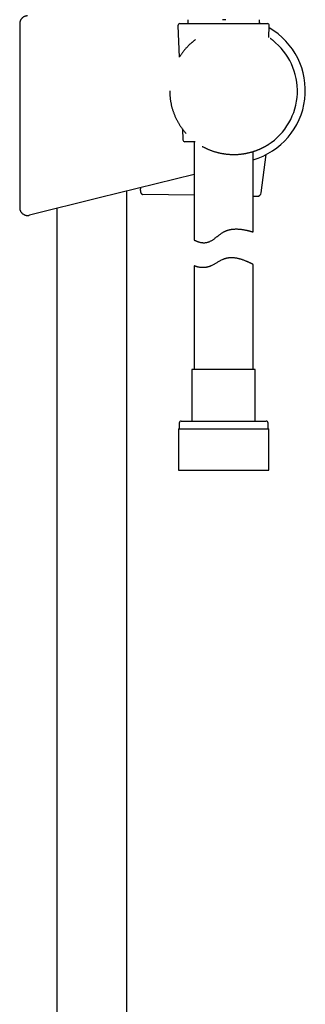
# Model space of a CAD drawing. Header units: millimetres. Extents: x 8 to 822, y 12 to 1777.
# Tile 12 of 14: x 717 to 790, y 1201 to 1452. Entities that reach past the tile are written whole.
import ezdxf

# ---------------------------------------------------------------- set-up
doc = ezdxf.new("R2010")
doc.units = ezdxf.units.MM

msp = doc.modelspace()

# ---------------------------------------------------------------- linework, layer by layer
at = {"color": 7, "linetype": 'Continuous', "lineweight": 30}
for p, q in [((759.7, 1451.71), (759.7, 1450.71)), ((769.36, 1451.71), (768.48, 1451.71)), ((777.9, 1450.71), (777.9, 1451.71)), ((716.91, 1450.68), (716.91, 1403.96)), ((757.17, 1450.19), (757.52, 1442.17)), ((757.67, 1450.71), (779.92, 1450.71)), ((780.29, 1447.18), (780.42, 1450.19)), ((780.71, 1446.9), (780.67, 1446.93)), ((757.6, 1442.31), (757.58, 1442.28)), ((755.08, 1433.67), (755.08, 1433.63)), ((755.08, 1433.63), (755.08, 1433.63)), ((758.31, 1423.94), (758.43, 1421.19)), ((761.52, 1420.71), (758.93, 1420.71)), ((761.3, 1420.71), (761.3, 1395.73)), ((763.34, 1419.53), (763.34, 1419.53)), ((776.3, 1397.76), (776.3, 1418.2)), ((778.35, 1407.72), (779.63, 1417.44)), ((761.3, 1412.4), (737.16, 1406.42)), ((747.67, 1408.33), (747.76, 1409.05)), ((737.16, 1406.42), (719.39, 1402.02)), ((744.2, 1145.68), (744.2, 1408.17)), ((761.3, 1407.11), (748.2, 1407.32)), ((776.3, 1406.86), (777.35, 1406.85)), ((716.91, 1403.96), (716.91, 1403.96)), ((726.4, 1403.76), (726.4, 1145.68)), ((761.3, 1389.15), (761.3, 1362.84)), ((776.3, 1362.84), (776.3, 1389.51)), ((760.75, 1362.84), (760.75, 1349.71)), ((776.85, 1362.84), (760.75, 1362.84)), ((776.85, 1349.71), (776.85, 1362.84)), ((757.5, 1349.21), (757.5, 1347.71)), ((758, 1349.71), (779.6, 1349.71)), ((780.1, 1347.71), (780.1, 1349.21)), ((757.32, 1347.71), (757.32, 1337.21)), ((757.32, 1347.71), (780.27, 1347.71)), ((780.27, 1337.21), (780.27, 1347.71)), ((757.32, 1337.21), (780.27, 1337.21))]:
    msp.add_line(p, q, dxfattribs=at)
for centre, radius, start, end in [((757.67, 1450.21), 0.5, 90, 182.4813), ((771.27, 1433.74), 18.32, 285.9246, 60.1084), ((771.27, 1433.74), 18.32, 67.9588, 68.7935), ((779.92, 1450.21), 0.5, 357.5187, 90), ((771.3, 1433.63), 16.27, 302.8223, 52.1687), ((758.93, 1421.21), 0.5, 182.4813, 270), ((777.36, 1407.84), 1, 269.0677, 352.514), ((758, 1349.21), 0.5, 90, 180), ((779.6, 1349.21), 0.5, 0, 90)]:
    msp.add_arc(centre, radius, start, end, dxfattribs=at)
for points, knots in [([(718.93, 1452.68), (718.9, 1452.68), (718.81, 1452.68), (718.66, 1452.66), (718.47, 1452.63), (718.31, 1452.59), (718.15, 1452.53), (717.99, 1452.46), (717.85, 1452.37), (717.71, 1452.28), (717.58, 1452.17), (717.45, 1452.06), (717.34, 1451.93), (717.24, 1451.79), (717.16, 1451.65), (717.08, 1451.5), (717.02, 1451.34), (716.97, 1451.18), (716.93, 1451.02), (716.91, 1450.85), (716.91, 1450.73), (716.91, 1450.68)], [0, 0, 0, 0, 0.025932, 0.086365, 0.147359, 0.199887, 0.252415, 0.306469, 0.360523, 0.41305, 0.465577, 0.51963, 0.573683, 0.626209, 0.678736, 0.732789, 0.786841, 0.839368, 0.891895, 0.945947, 1, 1, 1, 1]), ([(761.67, 1446.65), (761.67, 1446.65), (761.61, 1446.61), (761.49, 1446.52), (761.32, 1446.39), (761.14, 1446.25), (760.96, 1446.11), (760.78, 1445.96), (760.6, 1445.8), (760.42, 1445.64), (760.24, 1445.47), (760.05, 1445.3), (759.87, 1445.12), (759.68, 1444.94), (759.5, 1444.74), (759.31, 1444.55), (759.13, 1444.34), (758.95, 1444.13), (758.77, 1443.92), (758.59, 1443.69), (758.41, 1443.46), (758.23, 1443.23), (758.05, 1442.98), (757.88, 1442.73), (757.73, 1442.51), (757.64, 1442.36), (757.6, 1442.31)], [0, 0, 0, 0, 0.000852, 0.040375, 0.079711, 0.119617, 0.159847, 0.20044, 0.241433, 0.282857, 0.324743, 0.367116, 0.409871, 0.453468, 0.497475, 0.541891, 0.586768, 0.632156, 0.678103, 0.724656, 0.771855, 0.819741, 0.868346, 0.917697, 0.967814, 1, 1, 1, 1]), ([(781.28, 1446.49), (781.27, 1446.49), (781.25, 1446.51), (781.2, 1446.55), (781.13, 1446.6), (781.02, 1446.68), (780.91, 1446.76), (780.81, 1446.83), (780.74, 1446.87), (780.72, 1446.89)], [0, 0, 0, 0, 0.123477, 0.254068, 0.443103, 0.632754, 0.772234, 0.911934, 1, 1, 1, 1]), ([(755.08, 1433.63), (755.08, 1433.54), (755.09, 1433.33), (755.1, 1432.99), (755.11, 1432.64), (755.14, 1432.29), (755.17, 1431.94), (755.21, 1431.59), (755.26, 1431.24), (755.32, 1430.89), (755.38, 1430.55), (755.45, 1430.2), (755.53, 1429.86), (755.61, 1429.52), (755.71, 1429.18), (755.81, 1428.84), (755.92, 1428.5), (756.03, 1428.17), (756.15, 1427.84), (756.28, 1427.51), (756.42, 1427.19), (756.56, 1426.87), (756.72, 1426.55), (756.87, 1426.23), (757.04, 1425.92), (757.21, 1425.61), (757.38, 1425.31), (757.57, 1425.01), (757.76, 1424.71), (757.96, 1424.42), (758.16, 1424.13), (758.37, 1423.85), (758.59, 1423.57), (758.81, 1423.3), (759.04, 1423.03), (759.19, 1422.85), (759.27, 1422.76), (759.28, 1422.76)], [0, 0, 0, 0, 0.023878, 0.053704, 0.083289, 0.112784, 0.142351, 0.17195, 0.201537, 0.231067, 0.260497, 0.28994, 0.319513, 0.34906, 0.378601, 0.408154, 0.437735, 0.467378, 0.496892, 0.526385, 0.556001, 0.585673, 0.615327, 0.644882, 0.674266, 0.703607, 0.73316, 0.762686, 0.792205, 0.821735, 0.851292, 0.880908, 0.910482, 0.940022, 0.969654, 0.999329, 1, 1, 1, 1]), ([(763.37, 1419.51), (763.38, 1419.51), (763.46, 1419.46), (763.63, 1419.37), (763.89, 1419.23), (764.16, 1419.11), (764.42, 1418.98), (764.68, 1418.86), (764.94, 1418.75), (765.21, 1418.64), (765.48, 1418.54), (765.75, 1418.44), (766.01, 1418.34), (766.29, 1418.25), (766.56, 1418.17), (766.83, 1418.09), (767.1, 1418.01), (767.37, 1417.94), (767.65, 1417.88), (767.92, 1417.82), (768.2, 1417.76), (768.47, 1417.71), (768.74, 1417.67), (769.01, 1417.62), (769.29, 1417.59), (769.56, 1417.56), (769.83, 1417.53), (770.1, 1417.5), (770.37, 1417.49), (770.64, 1417.47), (770.91, 1417.46), (771.18, 1417.46), (771.45, 1417.46), (771.72, 1417.46), (771.98, 1417.47), (772.25, 1417.48), (772.51, 1417.49), (772.77, 1417.52), (773.03, 1417.54), (773.29, 1417.57), (773.55, 1417.6), (773.8, 1417.63), (774.05, 1417.67), (774.3, 1417.72), (774.55, 1417.76), (774.79, 1417.81), (775.04, 1417.87), (775.27, 1417.92), (775.51, 1417.98), (775.74, 1418.04), (775.97, 1418.1), (776.19, 1418.17), (776.41, 1418.24), (776.63, 1418.31), (776.84, 1418.38), (777.05, 1418.46), (777.25, 1418.53), (777.44, 1418.61), (777.63, 1418.68), (777.82, 1418.76), (777.99, 1418.84), (778.17, 1418.91), (778.33, 1418.99), (778.49, 1419.06), (778.58, 1419.11), (778.63, 1419.13)], [0, 0, 0, 0, 0.0003, 0.018038, 0.035589, 0.052942, 0.070089, 0.087025, 0.103737, 0.120383, 0.13696, 0.1534, 0.169724, 0.18595, 0.2021, 0.218102, 0.233985, 0.24986, 0.265679, 0.281403, 0.296996, 0.312421, 0.327808, 0.34325, 0.358648, 0.37402, 0.389383, 0.404754, 0.42014, 0.435383, 0.45066, 0.466008, 0.481399, 0.496806, 0.512192, 0.52744, 0.542959, 0.558509, 0.574106, 0.589766, 0.605506, 0.621345, 0.637248, 0.653093, 0.669106, 0.685246, 0.701472, 0.717737, 0.733764, 0.750207, 0.766686, 0.783216, 0.799809, 0.816477, 0.833246, 0.849956, 0.866708, 0.883547, 0.900424, 0.917278, 0.934056, 0.950609, 0.967312, 0.983931, 1, 1, 1, 1]), ([(778.64, 1419.13), (778.68, 1419.15), (778.79, 1419.21), (778.97, 1419.3), (779.15, 1419.39), (779.31, 1419.48), (779.45, 1419.56), (779.58, 1419.63), (779.7, 1419.7), (779.8, 1419.76), (779.89, 1419.82), (779.97, 1419.87), (780.04, 1419.91), (780.09, 1419.94), (780.11, 1419.95), (780.12, 1419.96)], [0, 0, 0, 0, 0.0502387, 0.1363583, 0.2226105, 0.2993868, 0.3762657, 0.4537641, 0.5312616, 0.6092461, 0.6872297, 0.765927, 0.8447683, 0.9231238, 1, 1, 1, 1]), ([(747.67, 1408.33), (747.66, 1408.28), (747.65, 1408.19), (747.66, 1408.05), (747.67, 1407.92), (747.7, 1407.8), (747.75, 1407.69), (747.8, 1407.58), (747.87, 1407.49), (747.95, 1407.41), (748.04, 1407.35), (748.13, 1407.32), (748.18, 1407.32), (748.2, 1407.32)], [0, 0, 0, 0, 0.0813, 0.165088, 0.246376, 0.329893, 0.414152, 0.500263, 0.597624, 0.697042, 0.811544, 0.928647, 1, 1, 1, 1]), ([(716.91, 1403.96), (716.91, 1403.89), (716.91, 1403.74), (716.95, 1403.52), (717.01, 1403.3), (717.1, 1403.09), (717.21, 1402.9), (717.34, 1402.71), (717.49, 1402.55), (717.66, 1402.4), (717.84, 1402.27), (718.04, 1402.16), (718.25, 1402.07), (718.47, 1402.01), (718.69, 1401.97), (718.91, 1401.96), (719.12, 1401.97), (719.28, 1402), (719.36, 1402.02), (719.39, 1402.02)], [0, 0, 0, 0, 0.0619429, 0.1240834, 0.1860264, 0.2479693, 0.3101098, 0.3720527, 0.4339958, 0.4961364, 0.5580794, 0.6200232, 0.6821646, 0.7441084, 0.8060532, 0.8681956, 0.9301405, 0.9776963, 1, 1, 1, 1]), ([(761.3, 1395.73), (761.3, 1395.73), (761.3, 1395.72), (761.34, 1395.71), (761.39, 1395.68), (761.45, 1395.65), (761.55, 1395.6), (761.68, 1395.54), (761.83, 1395.47), (761.99, 1395.41), (762.14, 1395.35), (762.31, 1395.29), (762.52, 1395.22), (762.78, 1395.15), (763.06, 1395.1), (763.3, 1395.06), (763.51, 1395.04), (763.67, 1395.03), (763.84, 1395.03), (764.04, 1395.04), (764.28, 1395.06), (764.55, 1395.11), (764.83, 1395.18), (765.11, 1395.27), (765.39, 1395.4), (765.67, 1395.55), (765.94, 1395.71), (766.2, 1395.88), (766.44, 1396.06), (766.68, 1396.23), (766.91, 1396.41), (767.22, 1396.65), (767.53, 1396.9), (767.85, 1397.14), (768.13, 1397.34), (768.43, 1397.55), (768.73, 1397.73), (768.98, 1397.86), (769.17, 1397.95), (769.37, 1398.04), (769.57, 1398.12), (769.77, 1398.19), (769.98, 1398.26), (770.19, 1398.31), (770.4, 1398.36), (770.61, 1398.41), (770.81, 1398.44), (771.02, 1398.47), (771.22, 1398.49), (771.43, 1398.51), (771.7, 1398.52), (772.03, 1398.53), (772.41, 1398.52), (772.74, 1398.49), (773.02, 1398.47), (773.3, 1398.44), (773.6, 1398.39), (773.93, 1398.34), (774.24, 1398.28), (774.49, 1398.23), (774.71, 1398.18), (774.91, 1398.13), (775.13, 1398.08), (775.36, 1398.02), (775.57, 1397.97), (775.74, 1397.92), (775.87, 1397.88), (775.97, 1397.86), (776.06, 1397.83), (776.14, 1397.81), (776.2, 1397.79), (776.26, 1397.77), (776.29, 1397.77), (776.3, 1397.76), (776.3, 1397.76), (776.3, 1397.76)], [0, 0, 0, 0, 0.018238, 0.036558, 0.048917, 0.061301, 0.080092, 0.098963, 0.117185, 0.135471, 0.147774, 0.160097, 0.178748, 0.197469, 0.215575, 0.233808, 0.242976, 0.252144, 0.261391, 0.270656, 0.28433, 0.298131, 0.31203, 0.326091, 0.339759, 0.353559, 0.367432, 0.381397, 0.39357, 0.405743, 0.417971, 0.4302, 0.45484, 0.467197, 0.479553, 0.496187, 0.512884, 0.521607, 0.530346, 0.539183, 0.54802, 0.55693, 0.565841, 0.574854, 0.583885, 0.592601, 0.601332, 0.610144, 0.618957, 0.627825, 0.636694, 0.654589, 0.671999, 0.689486, 0.701268, 0.71307, 0.730951, 0.748896, 0.76662, 0.784401, 0.79636, 0.808337, 0.826459, 0.844644, 0.863985, 0.883405, 0.896497, 0.909614, 0.922858, 0.936129, 0.949503, 0.968227, 0.987026, 0.999699, 1, 1, 1, 1]), ([(776.29, 1389.51), (776.29, 1389.51), (776.3, 1389.51), (776.28, 1389.52), (776.25, 1389.53), (776.19, 1389.56), (776.11, 1389.61), (776.01, 1389.65), (775.91, 1389.7), (775.81, 1389.75), (775.71, 1389.81), (775.59, 1389.86), (775.47, 1389.92), (775.34, 1389.98), (775.2, 1390.05), (775.05, 1390.12), (774.87, 1390.2), (774.66, 1390.29), (774.4, 1390.39), (774.11, 1390.51), (773.8, 1390.62), (773.48, 1390.73), (773.21, 1390.81), (772.96, 1390.88), (772.75, 1390.94), (772.53, 1390.99), (772.3, 1391.04), (772.06, 1391.09), (771.82, 1391.13), (771.58, 1391.16), (771.28, 1391.18), (770.94, 1391.2), (770.62, 1391.2), (770.35, 1391.18), (770.15, 1391.16), (769.95, 1391.14), (769.75, 1391.11), (769.55, 1391.07), (769.36, 1391.02), (769.16, 1390.97), (768.97, 1390.9), (768.78, 1390.84), (768.52, 1390.73), (768.22, 1390.59), (767.88, 1390.42), (767.56, 1390.24), (767.24, 1390.05), (766.92, 1389.86), (766.6, 1389.68), (766.28, 1389.5), (765.96, 1389.32), (765.69, 1389.19), (765.46, 1389.09), (765.28, 1389.02), (765.1, 1388.95), (764.91, 1388.89), (764.73, 1388.84), (764.55, 1388.8), (764.37, 1388.77), (764.19, 1388.74), (764.02, 1388.73), (763.81, 1388.71), (763.54, 1388.7), (763.24, 1388.72), (762.96, 1388.74), (762.72, 1388.77), (762.48, 1388.81), (762.25, 1388.86), (762.05, 1388.91), (761.88, 1388.96), (761.73, 1389), (761.61, 1389.04), (761.5, 1389.08), (761.4, 1389.11), (761.34, 1389.13), (761.3, 1389.15), (761.3, 1389.15), (761.3, 1389.15)], [0, 0, 0, 0, 0.0066456, 0.0211583, 0.0357116, 0.053354, 0.0710675, 0.08598, 0.1009332, 0.1125694, 0.1242239, 0.1359765, 0.1477292, 0.1595516, 0.171374, 0.1832913, 0.1952252, 0.2112031, 0.2272192, 0.2466058, 0.2660593, 0.2824152, 0.2988134, 0.3096327, 0.3204655, 0.3313826, 0.3422996, 0.353285, 0.3642701, 0.3753601, 0.3864732, 0.4030278, 0.4197339, 0.4281453, 0.4365565, 0.4450514, 0.4535633, 0.4618423, 0.470138, 0.478526, 0.486914, 0.4953705, 0.5038274, 0.5209189, 0.5362404, 0.5515988, 0.5670636, 0.5825509, 0.5981972, 0.6138719, 0.6296733, 0.6455286, 0.6544171, 0.6633212, 0.6723269, 0.6813324, 0.6904224, 0.6995126, 0.7087127, 0.7179318, 0.726807, 0.7356968, 0.753617, 0.7716327, 0.7897815, 0.8057587, 0.8217826, 0.8412049, 0.8607033, 0.8771155, 0.8935735, 0.9099295, 0.9263328, 0.9462366, 0.9662306, 0.9830869, 1, 1, 1, 1])]:
    msp.add_open_spline(points, degree=3, knots=knots, dxfattribs=at)

doc.saveas('drawing.dxf')
